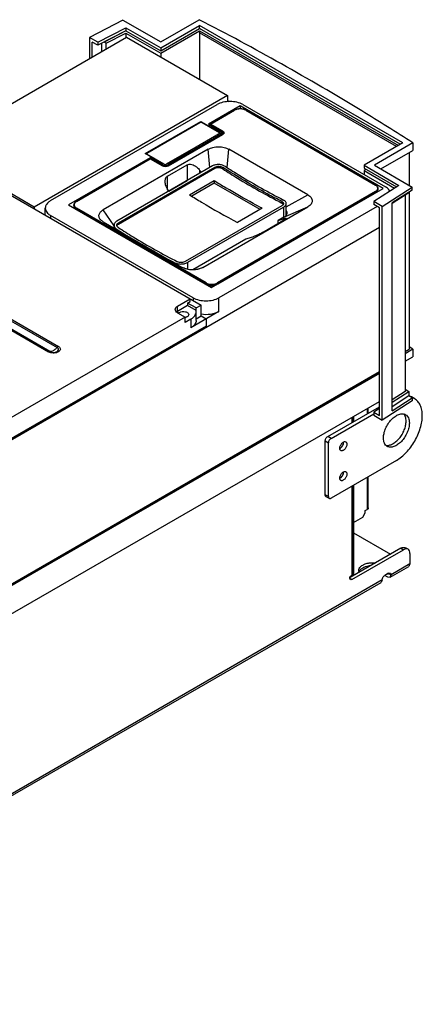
# Model space of a CAD drawing. Header units: millimetres. Extents: x 90 to 697, y 280 to 818.
# Tile 5 of 5: x 477 to 697, y 280 to 818. Entities that reach past the tile are written whole.
import ezdxf

# ---------------------------------------------------------------- set-up
doc = ezdxf.new("R2010")
doc.units = ezdxf.units.MM
doc.header["$LTSCALE"] = 71.432135
doc.layers.get('0').update_dxf_attribs({"linetype": 'CONTINUOUS'})

msp = doc.modelspace()

# ---------------------------------------------------------------- linework, layer by layer
at = {"color": 7, "linetype": 'Continuous'}
for p, q in [((533.48, 818.05), (515.25, 808.57)), ((533.48, 818.05), (554.14, 806.12)), ((554.14, 806.12), (575.21, 818.29)), ((519.85, 805.92), (535.11, 813.85)), ((535.11, 813.85), (535.11, 812.21)), ((535.11, 813.85), (554.14, 802.86)), ((554.14, 802.86), (575.35, 815.1)), ((554.14, 801.22), (575.35, 813.47)), ((576.92, 812.6), (575.33, 813.42)), ((576.89, 812.58), (575.33, 813.42)), ((575.35, 813.47), (575.35, 815.1)), ((686.37, 751.01), (575.35, 815.1)), ((684.96, 750.19), (575.35, 813.47)), ((429.84, 747.71), (535.4, 808.65)), ((515.25, 808.57), (515.25, 797.02)), ((519.85, 805.92), (515.25, 808.57)), ((535.11, 812.21), (519.85, 804.28)), ((535.13, 812.17), (523.25, 805.99)), ((524.32, 805.38), (535.11, 810.99)), ((535.11, 812.21), (554.14, 801.22)), ((535.11, 810.99), (535.11, 808.48)), ((535.11, 810.99), (554.14, 800)), ((535.4, 808.65), (590.56, 776.81)), ((554.14, 800), (575.35, 812.25)), ((575.35, 812.25), (575.35, 785.59)), ((575.35, 812.25), (683.9, 749.58)), ((682.84, 748.97), (575.35, 811.02)), ((516.75, 797.89), (516.75, 806.07)), ((519.85, 804.28), (516.75, 806.07)), ((519.85, 805.92), (519.85, 804.28)), ((521.91, 800.87), (521.91, 805.36)), ((523.25, 805.99), (523.25, 806.05)), ((524.32, 805.38), (523.25, 805.99)), ((524.32, 802.25), (524.32, 805.38)), ((554.14, 802.86), (554.14, 801.22)), ((554.14, 800), (554.14, 797.84)), ((590.56, 776.81), (484.99, 715.86)), ((590.56, 776.81), (590.56, 773.51)), ((494.04, 719.45), (584.9, 771.91)), ((597.49, 771.18), (580.17, 761.17)), ((590.56, 774.12), (591.51, 773.57)), ((597.49, 771.18), (597.61, 769.48)), ((675.55, 726.11), (597.49, 771.18)), ((599.04, 771.91), (676.82, 727.01)), ((581.07, 761.14), (594.3, 768.78)), ((581.37, 761.22), (594.45, 768.77)), ((594.3, 768.78), (594.45, 768.77)), ((600.67, 768.77), (600.82, 768.78)), ((600.67, 768.77), (671.38, 727.95)), ((600.82, 768.78), (671.53, 727.96)), ((545.69, 745.15), (576.1, 762.71)), ((546.61, 745.4), (575.53, 762.09)), ((575.95, 762.21), (576.1, 762.3)), ((576.1, 762.3), (576.1, 762.71)), ((576.1, 762.71), (586.99, 756.42)), ((576.1, 762.3), (576.24, 762.21)), ((576.66, 762.09), (586.07, 756.66)), ((580.17, 761.17), (586.99, 757.24)), ((581.07, 761.14), (580.94, 760.97)), ((580.94, 760.97), (587.8, 757.01)), ((580.98, 760.8), (581.05, 760.67)), ((581.37, 761.22), (581.07, 761.14)), ((588.01, 757.38), (581.37, 761.22)), ((586.99, 756.42), (556.58, 738.87)), ((586.07, 756.01), (557.15, 739.31)), ((586.99, 755.6), (558, 738.87)), ((558.16, 738.37), (587.86, 755.52)), ((558.31, 738.36), (588.01, 755.5)), ((586.07, 756.01), (586.07, 755.89)), ((586.28, 756.42), (586.63, 756.22)), ((586.3, 756.05), (586.3, 756.34)), ((586.99, 755.6), (586.99, 755.01)), ((587.57, 755.35), (587.57, 756.42)), ((587.8, 755.62), (587.57, 755.75)), ((587.8, 757.01), (587.8, 755.62)), ((587.86, 755.52), (588.01, 755.5)), ((686.37, 751.01), (665.16, 738.76)), ((691.88, 750.93), (670.81, 738.76)), ((691.88, 750.93), (691.88, 746.84)), ((484.99, 715.86), (429.84, 747.71)), ((436.48, 743.05), (576.2, 662.38)), ((548.35, 742.8), (503.86, 717.12)), ((580.06, 747.48), (522.75, 714.39)), ((556.58, 738.87), (545.69, 745.15)), ((546.05, 744.95), (546.39, 745.15)), ((546.38, 744.78), (546.38, 745.07)), ((546.61, 744.62), (546.61, 744.74)), ((556.02, 739.31), (546.61, 744.74)), ((548.35, 742.8), (548.39, 742.29)), ((555.17, 738.87), (548.35, 742.8)), ((581.05, 737.6), (580.06, 747.48)), ((590.37, 737.52), (591.37, 747.48)), ((634.5, 722.58), (591.37, 747.48)), ((674.35, 736.72), (691.88, 746.84)), ((689.81, 745.65), (689.81, 727.79)), ((508.03, 718.98), (548.41, 742.29)), ((508.18, 718.96), (548.41, 742.19)), ((582.36, 738.36), (530.11, 708.19)), ((531.03, 707.28), (583.78, 737.74)), ((548.41, 742.19), (548.41, 742.29)), ((548.41, 742.29), (555.21, 738.37)), ((548.41, 742.19), (555.06, 738.36)), ((555.21, 738.37), (555.06, 738.36)), ((555.17, 738.87), (555.17, 738.4)), ((556.02, 739.31), (556.02, 739.19)), ((557.15, 739.19), (557.15, 739.31)), ((557.89, 732.86), (568.5, 738.99)), ((558, 738.31), (558, 738.87)), ((558.31, 738.36), (558.16, 738.37)), ((568.5, 738.99), (568.5, 730.39)), ((583.78, 737.74), (583.78, 736.92)), ((588.02, 736.77), (588.02, 737.59)), ((665.16, 738.76), (665.16, 737.13)), ((665.16, 738.76), (684.19, 727.77)), ((665.16, 737.13), (682.85, 726.91)), ((670.81, 738.76), (691.48, 726.83)), ((583.78, 736.92), (531.03, 706.47)), ((557.89, 725.59), (557.89, 732.86)), ((575.57, 734.44), (575.57, 735.8)), ((575.57, 735.8), (576.23, 734.82)), ((666.22, 736.52), (665.16, 735.91)), ((665.16, 735.91), (665.16, 733.74)), ((665.16, 735.91), (681.85, 726.27)), ((558.53, 724.64), (568.5, 730.39)), ((569.95, 722.61), (583.39, 730.36)), ((583.39, 728.99), (571.11, 721.9)), ((583.39, 730.36), (583.39, 728.99)), ((583.4, 730.36), (583.39, 730.36)), ((583.4, 730.36), (583.39, 730.36)), ((608.36, 714.57), (583.39, 728.99)), ((684.19, 727.77), (670.46, 718.97)), ((671.53, 727.96), (671.38, 727.95)), ((675.06, 716.31), (691.48, 726.83)), ((691.48, 725.2), (691.48, 726.83)), ((558.55, 724.61), (557.89, 725.59)), ((581.92, 672.06), (675.55, 726.11)), ((671.38, 724.35), (585.11, 674.55)), ((585.28, 674.06), (671.55, 723.86)), ((622.72, 715.96), (634.5, 722.58)), ((671.55, 723.86), (671.39, 723.71)), ((671.55, 723.86), (672.2, 724.34)), ((671.75, 723.92), (672.2, 724.34)), ((691.48, 725.2), (680.5, 718.16)), ((689.71, 723.77), (680.5, 717.87)), ((687.64, 722.45), (687.64, 615.15)), ((689.71, 723.77), (689.71, 724.07)), ((689.81, 724.14), (689.81, 638.28)), ((484.99, 715.86), (484.99, 715.04)), ((503.86, 717.12), (581.92, 672.06)), ((508.18, 718.96), (508.03, 718.98)), ((620.33, 716.63), (567.58, 686.18)), ((569, 685.74), (621.25, 715.91)), ((577.19, 682.96), (634.5, 716.04)), ((672.33, 716.25), (585.96, 666.38)), ((620.33, 718.93), (620.33, 718.12)), ((621.25, 715.91), (621.25, 710.23)), ((621.42, 710.33), (634.5, 716.04)), ((622.72, 711.69), (622.72, 717.87)), ((670.46, 718.97), (670.46, 717.33)), ((675.06, 716.31), (670.46, 718.97)), ((673.56, 715.54), (670.46, 717.33)), ((673.56, 602.05), (673.56, 715.54)), ((675.06, 599.55), (675.06, 716.31)), ((680.5, 604.67), (680.5, 718.16)), ((491.11, 711.51), (491.11, 715.37)), ((494.04, 711.29), (494.04, 709.82)), ((571.82, 666.38), (494.04, 711.29)), ((507.36, 715.35), (508.01, 714.88)), ((508.08, 714.68), (507.36, 715.35)), ((520.92, 707.43), (508.01, 714.88)), ((508.41, 714.49), (508.01, 714.88)), ((521.09, 707.91), (508.18, 715.37)), ((528.64, 705.67), (522.75, 714.39)), ((609.55, 715.26), (596.12, 707.5)), ((621.42, 710.33), (618.35, 708.55)), ((673.56, 704.71), (290.04, 483.28)), ((564.85, 682.06), (521.73, 706.96)), ((521.95, 706.68), (521.73, 706.96)), ((565.05, 682.49), (521.93, 707.38)), ((522.75, 707.86), (565.88, 682.96)), ((528.64, 704.45), (528.64, 706.07)), ((531.03, 706.47), (531.03, 707.28)), ((621.18, 708.57), (610.57, 702.45)), ((618.35, 708.55), (621.18, 709.47)), ((618.35, 706.94), (618.35, 708.55)), ((621.18, 709.47), (621.18, 708.57)), ((390.76, 700.84), (497.53, 639.2)), ((391.47, 701.47), (498.24, 639.82)), ((530.11, 703.61), (530.11, 703.85)), ((386.17, 698.41), (492.95, 636.77)), ((493.65, 636.96), (386.88, 698.6)), ((600.67, 698.35), (571.72, 681.63)), ((603.5, 699.26), (600.67, 698.35)), ((561.93, 685.48), (561.93, 685.24)), ((569, 681.96), (569, 685.74)), ((564.71, 681.99), (564.85, 682.06)), ((578.72, 674.06), (565.81, 681.51)), ((578.89, 674.55), (565.98, 682)), ((573.98, 681.92), (577.19, 682.96)), ((577.19, 682.96), (575.38, 682.17)), ((578.72, 674.06), (579.12, 673.67)), ((585.13, 673.91), (585.28, 674.06)), ((563.33, 661.81), (570.26, 665.81)), ((568.78, 662.1), (563.33, 658.95)), ((563.33, 658.95), (563.33, 661.81)), ((568.78, 663.48), (570.26, 664.34)), ((568.78, 663.48), (568.78, 662.1)), ((573.45, 660.79), (568.78, 663.48)), ((573.45, 659.4), (568.78, 662.1)), ((570.26, 664.34), (570.26, 665.81)), ((571.82, 666.38), (571.82, 664.91)), ((573.45, 660.79), (576.2, 662.38)), ((576.2, 656.26), (576.2, 662.38)), ((585.96, 658.79), (585.96, 666.38)), ((563.33, 658.22), (567.58, 655.77)), ((585.96, 658.79), (570.55, 649.89)), ((573.41, 659.38), (573.45, 659.4)), ((573.48, 658.71), (573.41, 659.38)), ((573.45, 659.4), (573.45, 660.79)), ((573.48, 653.97), (573.48, 658.71)), ((567.58, 655.77), (310.12, 507.13)), ((567.58, 652.91), (567.58, 655.77)), ((570.55, 654.62), (567.58, 652.91)), ((570.55, 654.62), (570.55, 649.89)), ((576.2, 656.26), (573.48, 654.68)), ((578.89, 654.71), (576.2, 656.26)), ((578.89, 654.71), (578.89, 650.05)), ((296.76, 487.57), (578.54, 650.26)), ((578.89, 650.87), (297.11, 488.18)), ((578.54, 650.66), (578.54, 650.26)), ((578.89, 650.05), (578.54, 650.26)), ((687.64, 637.02), (689.81, 638.28)), ((691.88, 638.25), (687.64, 635.8)), ((691.88, 638.25), (689.81, 639.53)), ((691.88, 638.25), (689.85, 639.55)), ((691.88, 638.25), (691.88, 634.17)), ((687.64, 631.72), (691.88, 634.17)), ((673.56, 625.87), (290.04, 404.45)), ((296.76, 407.92), (673.56, 625.47)), ((673.56, 625.06), (297.11, 407.72)), ((680.5, 609.27), (689.71, 615.18)), ((687.64, 615.15), (680.5, 610.57)), ((687.64, 616.37), (689.71, 615.18)), ((689.71, 615.18), (689.71, 612.73)), ((297.11, 392.37), (673.56, 609.71)), ((691.48, 610.07), (675.06, 599.55)), ((689.71, 612.73), (680.5, 606.82)), ((680.5, 604.67), (691.48, 611.71)), ((691.48, 611.71), (689.71, 612.73)), ((692.84, 611.16), (691.07, 612.18)), ((691.48, 611.71), (691.48, 610.07)), ((645.36, 590.57), (673.56, 606.85)), ((647.13, 589.55), (670.46, 603.02)), ((666.93, 605.88), (666.93, 603.02)), ((667.51, 603.36), (667.51, 606.22)), ((673.56, 605.83), (670.46, 603.84)), ((670.46, 603.84), (673.56, 602.05)), ((670.46, 603.84), (670.46, 602.21)), ((658.44, 600.98), (658.44, 598.12)), ((659.32, 598.63), (659.32, 601.49)), ((659.5, 601.59), (659.5, 598.73)), ((670.46, 602.21), (675.06, 599.55)), ((643.94, 588.12), (645.71, 587.1)), ((643.94, 558.73), (643.94, 588.12)), ((647.13, 589.55), (645.36, 590.57)), ((645.71, 557.7), (645.71, 587.1)), ((682.84, 577.5), (647.13, 556.89)), ((666.93, 568.32), (666.93, 550.76)), ((667.51, 551.58), (667.51, 568.66)), ((658.44, 563.42), (658.44, 514.02)), ((659.32, 516.06), (659.32, 563.93)), ((659.5, 564.03), (659.5, 514.63)), ((645.71, 557.7), (643.94, 558.73)), ((644.36, 557.81), (646.13, 556.79)), ((664.45, 546.48), (665.86, 548.93)), ((665.86, 550.15), (666.93, 550.76)), ((665.86, 548.93), (665.86, 550.15)), ((659.5, 543.62), (664.45, 546.48)), ((659.5, 537.9), (679.65, 526.27)), ((685.31, 529.53), (657.53, 513.49)), ((658.44, 512.39), (686.72, 528.72)), ((685.31, 529.53), (686.72, 528.72)), ((689.22, 528.97), (687.81, 529.78)), ((690.26, 526.68), (690.26, 520.96)), ((679.39, 513.67), (689.64, 519.59)), ((690.26, 520.96), (680.01, 515.04)), ((690.26, 520.96), (689.64, 519.59)), ((675.06, 512.18), (275.9, 281.73)), ((658.44, 512.39), (657.38, 513)), ((657.69, 512.31), (657.38, 513)), ((658.44, 512.39), (657.69, 512.31)), ((659.32, 516.06), (658.44, 514.84)), ((675.06, 512.18), (674.44, 510.81)), ((678.59, 515.86), (676.47, 514.63)), ((676.92, 514.38), (676.92, 514.89)), ((676.92, 514.38), (677.89, 513.82)), ((677.89, 513.82), (679.39, 513.67)), ((678.59, 515.86), (679.59, 515.96)), ((678.59, 515.86), (680.01, 515.04)), ((679.39, 513.67), (680.01, 515.04)), ((679.59, 515.96), (680.01, 515.04)), ((275.28, 280.36), (674.44, 510.81))]:
    msp.add_line(p, q, dxfattribs=at)
for centre, radius, start, end in [((586.92, 754.11), 1.75, 55.5225, 60.0437), ((556.19, 740.32), 2.26, 240.0283, 243.1349), ((556.17, 740.61), 2.01, 240.0614, 244.6198), ((557.18, 740.32), 2.26, 296.8654, 299.9721), ((571, 726.04), 5.02, 115.7288, 119.9492), ((794.66, 1065.24), 395.95, 237.7538, 238.8415), ((669.37, 724.46), 4.02, 58.4874, 60.0055), ((510.19, 715.48), 4.02, 119.9949, 121.5131), ((747.77, 1042.64), 402.68, 237.2804, 238.2208), ((721.65, 997.25), 350.3, 241.8413, 242.8734), ((570.21, 691.01), 10.43, 239.0842, 243.5441), ((570.12, 691.28), 10.15, 240.0286, 244.418), ((556.05, 666.66), 17.76, 56.7018, 57.6561), ((564.86, 656.16), 3.17, 128.7085, 129.9441), ((687.7, 606.33), 6.75, 60.0355, 70.5058), ((651.6, 587.41), 2.42, 359.9561, 4.3992), ((651.6, 571.08), 2.42, 359.9561, 4.3992), ((664.96, 515.62), 2.71, 161.257, 165.6654), ((665.06, 515.58), 2.81, 158.7312, 161.2631), ((665.22, 515.52), 2.99, 152.9045, 158.6932)]:
    msp.add_arc(centre, radius, start, end, dxfattribs=at)
for points, knots in [([(691.88, 750.93), (682.64, 756.88), (644.57, 780.74), (605.34, 802.71), (575.21, 818.29)], [0, 0, 0, 0, 0.244859, 1, 1, 1, 1]), ([(599.04, 771.91), (598.04, 772.49), (595.7, 773.34), (591.97, 773.74), (588.24, 773.34), (585.9, 772.49), (584.9, 771.91)], [0, 0, 0, 0, 0.237229, 0.500001, 0.762772, 1, 1, 1, 1]), ([(600.82, 768.78), (600.35, 769.05), (599.28, 769.45), (597.56, 769.63), (595.84, 769.45), (594.76, 769.05), (594.3, 768.78)], [0, 0, 0, 0, 0.238472, 0.500002, 0.761532, 1, 1, 1, 1]), ([(600.67, 768.77), (600.23, 769.02), (599.2, 769.4), (597.56, 769.57), (595.92, 769.4), (594.89, 769.02), (594.45, 768.77)], [0, 0, 0, 0, 0.237241, 0.5, 0.76276, 1, 1, 1, 1]), ([(576.66, 762.09), (576.58, 762.14), (576.4, 762.21), (576.1, 762.24), (575.8, 762.21), (575.61, 762.14), (575.53, 762.09)], [0, 0, 0, 0, 0.237241, 0.5, 0.76276, 1, 1, 1, 1]), ([(580.94, 760.97), (580.94, 760.96), (580.95, 760.9), (580.96, 760.84), (580.98, 760.8)], [0, 0, 0, 0, 0.230708, 1, 1, 1, 1]), ([(586.3, 756.34), (586.3, 756.37), (586.29, 756.43), (586.22, 756.56), (586.13, 756.63), (586.07, 756.66)], [0, 0, 0, 0, 0.218444, 0.45228, 1, 1, 1, 1]), ([(586.07, 756.01), (586.08, 756.02), (586.14, 756.06), (586.2, 756.1), (586.23, 756.14)], [0, 0, 0, 0, 0.268612, 1, 1, 1, 1]), ([(586.23, 756.14), (586.25, 756.17), (586.29, 756.23), (586.3, 756.3), (586.3, 756.34)], [0, 0, 0, 0, 0.520439, 1, 1, 1, 1]), ([(587.3, 757.01), (587.27, 757.03), (587.18, 757.11), (587.07, 757.19), (586.99, 757.24)], [0, 0, 0, 0, 0.237608, 1, 1, 1, 1]), ([(586.99, 755.6), (587.15, 755.7), (587.44, 755.92), (587.57, 756.26), (587.57, 756.42)], [0, 0, 0, 0, 0.550836, 1, 1, 1, 1]), ([(587.57, 756.42), (587.57, 756.47), (587.55, 756.69), (587.42, 756.89), (587.3, 757.01)], [0, 0, 0, 0, 0.234147, 1, 1, 1, 1]), ([(588.01, 757.38), (587.95, 757.34), (587.85, 757.23), (587.8, 757.08), (587.8, 757.01)], [0, 0, 0, 0, 0.499998, 1, 1, 1, 1]), ([(587.8, 757.01), (587.97, 756.92), (588.25, 756.7), (588.39, 756.35), (588.39, 756.2)], [0, 0, 0, 0, 0.550827, 1, 1, 1, 1]), ([(588.39, 756.2), (588.39, 756.14), (588.33, 755.85), (588.07, 755.64), (587.86, 755.52)], [0, 0, 0, 0, 0.187031, 1, 1, 1, 1]), ([(588.01, 757.38), (588.15, 757.3), (588.39, 757.12), (588.64, 756.78), (588.72, 756.38), (588.63, 756.14), (588.57, 756.03)], [0, 0, 0, 0, 0.293508, 0.544639, 0.770009, 1, 1, 1, 1]), ([(588.57, 756.03), (588.54, 755.98), (588.4, 755.76), (588.19, 755.6), (588.01, 755.5)], [0, 0, 0, 0, 0.226521, 1, 1, 1, 1]), ([(580.06, 747.48), (580.86, 747.94), (582.73, 748.62), (585.71, 748.94), (588.7, 748.62), (590.57, 747.94), (591.37, 747.48)], [0, 0, 0, 0, 0.237228, 0.499999, 0.762771, 1, 1, 1, 1]), ([(546.61, 745.4), (546.54, 745.36), (546.46, 745.29), (546.39, 745.16), (546.38, 745.1), (546.38, 745.07)], [0, 0, 0, 0, 0.547719, 0.781555, 1, 1, 1, 1]), ([(546.38, 745.07), (546.38, 745.04), (546.39, 744.97), (546.43, 744.9), (546.45, 744.88)], [0, 0, 0, 0, 0.479562, 1, 1, 1, 1]), ([(546.45, 744.88), (546.46, 744.86), (546.51, 744.81), (546.57, 744.77), (546.61, 744.74)], [0, 0, 0, 0, 0.232261, 1, 1, 1, 1]), ([(558.21, 738.3), (557.74, 738.06), (556.69, 737.87), (555.63, 738.06), (555.17, 738.3)], [0, 0, 0, 0, 0.5, 1, 1, 1, 1]), ([(558.16, 738.37), (557.96, 738.25), (557.47, 738.08), (556.69, 737.99), (555.91, 738.08), (555.42, 738.25), (555.21, 738.37)], [0, 0, 0, 0, 0.234289, 0.499995, 0.765705, 1, 1, 1, 1]), ([(555.31, 738.79), (555.73, 738.59), (556.67, 738.44), (557.6, 738.64), (558, 738.87)], [0, 0, 0, 0, 0.505943, 1, 1, 1, 1]), ([(556.02, 739.31), (556.1, 739.27), (556.28, 739.2), (556.58, 739.17), (556.88, 739.2), (557.07, 739.27), (557.15, 739.31)], [0, 0, 0, 0, 0.237241, 0.5, 0.76276, 1, 1, 1, 1]), ([(568.5, 738.99), (568.86, 739.2), (569.75, 739.45), (571.13, 739.29), (572.48, 738.74), (573.3, 738.18), (573.69, 737.86)], [0, 0, 0, 0, 0.227444, 0.471847, 0.731331, 1, 1, 1, 1]), ([(589.43, 738.1), (588.94, 738.42), (587.78, 738.91), (585.91, 739.2), (584.03, 739.06), (582.86, 738.65), (582.36, 738.36)], [0, 0, 0, 0, 0.240783, 0.503773, 0.764626, 1, 1, 1, 1]), ([(583.78, 737.74), (584.08, 737.91), (584.78, 738.16), (585.9, 738.24), (587.03, 738.07), (587.72, 737.78), (588.02, 737.59)], [0, 0, 0, 0, 0.235394, 0.496303, 0.75926, 1, 1, 1, 1]), ([(588.02, 736.77), (587.72, 736.96), (587.03, 737.26), (585.9, 737.43), (584.78, 737.34), (584.08, 737.1), (583.78, 736.92)], [0, 0, 0, 0, 0.240738, 0.503701, 0.764606, 1, 1, 1, 1]), ([(620.33, 718.93), (617.62, 720.32), (606.62, 726.13), (595.92, 732.5), (588.02, 737.59)], [0, 0, 0, 0, 0.244656, 1, 1, 1, 1]), ([(589.43, 738.1), (592.06, 736.41), (602.45, 729.91), (613.13, 723.89), (621.25, 719.73)], [0, 0, 0, 0, 0.255284, 1, 1, 1, 1]), ([(557.89, 732.86), (557.65, 732.72), (557.21, 732.36), (556.74, 731.64), (556.48, 730.79), (556.43, 730.19), (556.43, 729.89)], [0, 0, 0, 0, 0.24109, 0.484885, 0.737197, 1, 1, 1, 1]), ([(588.02, 736.77), (590.69, 735.05), (601.23, 728.44), (612.09, 722.33), (620.33, 718.12)], [0, 0, 0, 0, 0.255367, 1, 1, 1, 1]), ([(556.43, 729.89), (556.43, 729.14), (556.74, 727.62), (557.45, 726.24), (557.89, 725.59)], [0, 0, 0, 0, 0.487158, 1, 1, 1, 1]), ([(609.55, 715.26), (607.9, 716.12), (601.23, 719.69), (594.67, 723.46), (589.79, 726.41)], [0, 0, 0, 0, 0.246692, 1, 1, 1, 1]), ([(671.38, 724.35), (671.57, 724.46), (671.91, 724.7), (672.33, 725.13), (672.6, 725.6), (672.7, 726.11), (672.62, 726.62), (672.38, 727.1), (671.99, 727.54), (671.66, 727.78), (671.47, 727.89)], [0, 0, 0, 0, 0.145579, 0.276221, 0.39378, 0.5034, 0.612406, 0.728324, 0.85671, 1, 1, 1, 1]), ([(672.97, 725.9), (672.97, 726.1), (672.9, 726.51), (672.6, 727.07), (672.13, 727.57), (671.74, 727.84), (671.53, 727.96)], [0, 0, 0, 0, 0.227488, 0.464888, 0.720679, 1, 1, 1, 1]), ([(679.35, 724.56), (679.22, 724.79), (678.58, 725.79), (677.62, 726.55), (676.82, 727.01)], [0, 0, 0, 0, 0.22544, 1, 1, 1, 1]), ([(569.95, 722.61), (572.12, 721.24), (580.69, 715.95), (589.46, 710.99), (596.12, 707.5)], [0, 0, 0, 0, 0.254343, 1, 1, 1, 1]), ([(634.5, 722.58), (634.86, 722.37), (635.49, 721.94), (636.25, 721.14), (636.74, 720.25), (636.9, 719.31), (636.74, 718.37), (636.25, 717.49), (635.49, 716.69), (634.86, 716.25), (634.5, 716.04)], [0, 0, 0, 0, 0.144889, 0.274537, 0.391115, 0.500001, 0.608887, 0.725464, 0.855111, 1, 1, 1, 1]), ([(671.38, 724.35), (671.44, 724.32), (671.54, 724.2), (671.59, 724.06), (671.59, 723.99)], [0, 0, 0, 0, 0.499999, 1, 1, 1, 1]), ([(671.59, 723.99), (671.59, 723.97), (671.59, 723.93), (671.57, 723.88), (671.55, 723.86)], [0, 0, 0, 0, 0.287264, 1, 1, 1, 1]), ([(672.2, 724.34), (672.43, 724.55), (672.82, 725.02), (672.97, 725.62), (672.97, 725.9)], [0, 0, 0, 0, 0.520878, 1, 1, 1, 1]), ([(494.04, 719.45), (493.6, 719.2), (492.8, 718.65), (491.85, 717.65), (491.25, 716.55), (491.11, 715.75), (491.11, 715.37)], [0, 0, 0, 0, 0.289778, 0.549072, 0.782227, 1, 1, 1, 1]), ([(508.03, 718.98), (507.82, 718.86), (507.43, 718.59), (506.96, 718.09), (506.66, 717.53), (506.59, 717.12), (506.59, 716.92)], [0, 0, 0, 0, 0.279321, 0.535111, 0.772511, 1, 1, 1, 1]), ([(506.59, 716.92), (506.59, 716.64), (506.74, 716.04), (507.13, 715.56), (507.36, 715.35)], [0, 0, 0, 0, 0.479121, 1, 1, 1, 1]), ([(508.09, 718.91), (507.9, 718.8), (507.57, 718.55), (507.18, 718.12), (506.94, 717.63), (506.86, 717.13), (506.96, 716.62), (507.23, 716.15), (507.65, 715.72), (507.99, 715.48), (508.18, 715.37)], [0, 0, 0, 0, 0.143289, 0.271675, 0.387592, 0.496598, 0.606218, 0.723778, 0.854421, 1, 1, 1, 1]), ([(620.33, 718.93), (620.46, 718.87), (620.7, 718.72), (620.99, 718.45), (621.17, 718.14), (621.21, 717.92), (621.21, 717.81)], [0, 0, 0, 0, 0.295026, 0.555063, 0.785635, 1, 1, 1, 1]), ([(621.11, 717.41), (621.08, 717.48), (620.88, 717.78), (620.58, 717.99), (620.33, 718.12)], [0, 0, 0, 0, 0.221001, 1, 1, 1, 1]), ([(621.21, 717.81), (621.21, 717.7), (621.17, 717.48), (620.99, 717.16), (620.7, 716.87), (620.47, 716.71), (620.33, 716.63)], [0, 0, 0, 0, 0.211019, 0.441934, 0.703729, 1, 1, 1, 1]), ([(622.72, 717.87), (622.72, 718.04), (622.65, 718.42), (622.34, 718.92), (621.87, 719.38), (621.47, 719.62), (621.25, 719.73)], [0, 0, 0, 0, 0.213959, 0.444573, 0.704623, 1, 1, 1, 1]), ([(621.25, 715.91), (621.47, 716.03), (621.87, 716.3), (622.34, 716.78), (622.65, 717.31), (622.72, 717.69), (622.72, 717.87)], [0, 0, 0, 0, 0.296624, 0.558395, 0.789365, 1, 1, 1, 1]), ([(491.11, 715.37), (491.11, 714.99), (491.25, 714.2), (491.85, 713.09), (492.8, 712.09), (493.6, 711.54), (494.04, 711.29)], [0, 0, 0, 0, 0.217772, 0.450927, 0.710222, 1, 1, 1, 1]), ([(507.97, 715), (507.97, 715.08), (508.02, 715.22), (508.12, 715.33), (508.18, 715.37)], [0, 0, 0, 0, 0.500002, 1, 1, 1, 1]), ([(508.01, 714.88), (508, 714.89), (507.98, 714.92), (507.97, 714.97), (507.97, 715)], [0, 0, 0, 0, 0.221261, 1, 1, 1, 1]), ([(521.16, 709.16), (520.84, 709.56), (520.47, 710.24), (520.37, 711.22), (520.54, 712.21), (521.3, 713.4), (522.22, 714.09), (522.75, 714.39)], [0, 0, 0, 0, 0.239891, 0.352002, 0.464805, 0.709494, 1, 1, 1, 1]), ([(621.42, 710.33), (621.69, 710.48), (622.16, 710.81), (622.73, 711.41), (623.1, 712.07), (623.18, 712.55), (623.18, 712.78)], [0, 0, 0, 0, 0.289772, 0.549059, 0.78222, 1, 1, 1, 1]), ([(623.18, 712.78), (623.18, 712.87), (623.15, 713.26), (623.01, 713.64), (622.86, 713.89)], [0, 0, 0, 0, 0.243349, 1, 1, 1, 1]), ([(520.92, 707.43), (520.88, 707.45), (520.81, 707.47), (520.73, 707.5), (520.68, 707.51), (520.62, 707.49), (520.64, 707.45), (520.65, 707.43)], [0, 0, 0, 0, 0.434128, 0.593801, 0.712693, 0.844249, 1, 1, 1, 1]), ([(521.09, 707.91), (521.05, 707.89), (520.97, 707.81), (520.88, 707.66), (520.87, 707.48), (520.92, 707.43)], [0, 0, 0, 0, 0.268686, 0.561159, 1, 1, 1, 1]), ([(521.09, 707.35), (521.07, 707.36), (521.02, 707.38), (520.96, 707.41), (520.92, 707.43)], [0, 0, 0, 0, 0.27241, 1, 1, 1, 1]), ([(521.09, 707.35), (521.07, 707.39), (521.07, 707.56), (521.19, 707.72), (521.3, 707.78)], [0, 0, 0, 0, 0.236191, 1, 1, 1, 1]), ([(521.73, 706.96), (521.67, 706.99), (521.45, 707.11), (521.24, 707.24), (521.09, 707.35)], [0, 0, 0, 0, 0.254735, 1, 1, 1, 1]), ([(522.75, 707.86), (522.59, 707.95), (522.01, 708.32), (521.48, 708.77), (521.16, 709.16)], [0, 0, 0, 0, 0.268598, 1, 1, 1, 1]), ([(521.3, 707.78), (521.35, 707.74), (521.56, 707.6), (521.77, 707.47), (521.93, 707.38)], [0, 0, 0, 0, 0.245542, 1, 1, 1, 1]), ([(521.73, 706.96), (521.71, 707.03), (521.75, 707.21), (521.86, 707.34), (521.93, 707.38)], [0, 0, 0, 0, 0.481783, 1, 1, 1, 1]), ([(530.11, 708.19), (529.89, 708.06), (529.49, 707.78), (529.01, 707.26), (528.71, 706.69), (528.64, 706.27), (528.64, 706.07)], [0, 0, 0, 0, 0.283456, 0.540241, 0.775798, 1, 1, 1, 1]), ([(528.64, 706.07), (528.64, 705.86), (528.71, 705.44), (529.01, 704.85), (529.49, 704.3), (529.89, 703.99), (530.11, 703.85)], [0, 0, 0, 0, 0.220938, 0.456626, 0.715066, 1, 1, 1, 1]), ([(530.15, 706.01), (530.15, 706.13), (530.19, 706.38), (530.37, 706.73), (530.65, 707.04), (530.89, 707.21), (531.03, 707.28)], [0, 0, 0, 0, 0.223981, 0.459283, 0.716258, 1, 1, 1, 1]), ([(531.03, 704.68), (530.89, 704.77), (530.65, 704.95), (530.37, 705.28), (530.19, 705.64), (530.15, 705.89), (530.15, 706.01)], [0, 0, 0, 0, 0.285253, 0.5439, 0.779305, 1, 1, 1, 1]), ([(530.36, 705.87), (530.35, 705.85), (530.3, 705.77), (530.25, 705.68), (530.23, 705.61)], [0, 0, 0, 0, 0.255722, 1, 1, 1, 1]), ([(531.03, 706.47), (530.96, 706.43), (530.7, 706.27), (530.48, 706.05), (530.36, 705.87)], [0, 0, 0, 0, 0.270141, 1, 1, 1, 1]), ([(622.64, 709.68), (622.64, 709.7), (622.61, 709.75), (622.52, 709.77), (622.39, 709.77), (622.22, 709.75), (622.01, 709.71), (621.66, 709.62), (621.38, 709.53), (621.18, 709.47)], [0, 0, 0, 0, 0.038936, 0.092929, 0.174668, 0.285873, 0.425563, 0.591933, 1, 1, 1, 1]), ([(621.18, 708.57), (621.39, 708.7), (621.77, 708.93), (622.24, 709.24), (622.5, 709.46), (622.62, 709.6), (622.64, 709.66), (622.64, 709.68)], [0, 0, 0, 0, 0.407434, 0.710489, 0.903482, 0.962079, 1, 1, 1, 1]), ([(531.03, 704.68), (533.7, 702.97), (544.24, 696.36), (555.09, 690.25), (563.34, 686.03)], [0, 0, 0, 0, 0.255367, 1, 1, 1, 1]), ([(610.57, 702.45), (609.97, 702.1), (608.7, 701.44), (606.82, 700.56), (605.08, 699.83), (603.99, 699.42), (603.5, 699.26)], [0, 0, 0, 0, 0.267928, 0.550877, 0.801401, 1, 1, 1, 1]), ([(561.93, 685.48), (562.43, 685.22), (563.61, 684.87), (565.47, 684.75), (567.33, 685.01), (568.49, 685.45), (569, 685.74)], [0, 0, 0, 0, 0.233616, 0.496014, 0.760714, 1, 1, 1, 1]), ([(567.58, 686.18), (567.28, 686), (566.58, 685.74), (565.47, 685.59), (564.35, 685.66), (563.65, 685.87), (563.34, 686.03)], [0, 0, 0, 0, 0.239214, 0.503914, 0.76639, 1, 1, 1, 1]), ([(564.85, 682.06), (564.83, 682.14), (564.87, 682.31), (564.98, 682.44), (565.05, 682.49)], [0, 0, 0, 0, 0.481794, 1, 1, 1, 1]), ([(565.56, 681.67), (565.53, 681.75), (565.57, 681.93), (565.67, 682.08), (565.74, 682.12)], [0, 0, 0, 0, 0.493967, 1, 1, 1, 1]), ([(565.81, 681.51), (565.75, 681.57), (565.77, 681.74), (565.86, 681.9), (565.93, 681.98), (565.98, 682)], [0, 0, 0, 0, 0.438837, 0.731311, 1, 1, 1, 1]), ([(566.88, 680.74), (566.8, 680.8), (566.45, 681.08), (566.09, 681.33), (565.81, 681.51)], [0, 0, 0, 0, 0.234155, 1, 1, 1, 1]), ([(575.38, 682.17), (574.6, 681.92), (572.94, 681.6), (570.43, 681.57), (568.01, 681.99), (566.53, 682.58), (565.88, 682.96)], [0, 0, 0, 0, 0.252459, 0.51486, 0.769384, 1, 1, 1, 1]), ([(578.89, 674.55), (578.83, 674.51), (578.73, 674.4), (578.68, 674.25), (578.68, 674.18)], [0, 0, 0, 0, 0.499998, 1, 1, 1, 1]), ([(578.68, 674.18), (578.68, 674.17), (578.68, 674.12), (578.7, 674.08), (578.72, 674.06)], [0, 0, 0, 0, 0.287265, 1, 1, 1, 1]), ([(578.72, 674.06), (579.19, 673.79), (580.27, 673.4), (582, 673.21), (583.73, 673.4), (584.82, 673.79), (585.28, 674.06)], [0, 0, 0, 0, 0.237238, 0.500001, 0.762763, 1, 1, 1, 1]), ([(578.89, 674.55), (579.33, 674.29), (580.36, 673.92), (582, 673.74), (583.64, 673.92), (584.67, 674.29), (585.11, 674.55)], [0, 0, 0, 0, 0.237241, 0.5, 0.76276, 1, 1, 1, 1]), ([(583.5, 672.88), (582.94, 672.73), (581.78, 672.61), (580.63, 672.81), (580.1, 673.01)], [0, 0, 0, 0, 0.505552, 1, 1, 1, 1]), ([(585.33, 674.18), (585.33, 674.25), (585.28, 674.4), (585.18, 674.51), (585.11, 674.55)], [0, 0, 0, 0, 0.500001, 1, 1, 1, 1]), ([(585.28, 674.06), (585.29, 674.06), (585.32, 674.1), (585.33, 674.15), (585.33, 674.18)], [0, 0, 0, 0, 0.221262, 1, 1, 1, 1]), ([(562.05, 660.01), (562.05, 660.36), (562.35, 661.12), (562.97, 661.6), (563.33, 661.81)], [0, 0, 0, 0, 0.449164, 1, 1, 1, 1]), ([(571.82, 666.38), (572.82, 665.8), (575.16, 664.96), (578.89, 664.55), (582.62, 664.96), (584.96, 665.8), (585.96, 666.38)], [0, 0, 0, 0, 0.237229, 0.500001, 0.762772, 1, 1, 1, 1]), ([(563.33, 658.22), (562.97, 658.43), (562.35, 658.91), (562.05, 659.67), (562.05, 660.01)], [0, 0, 0, 0, 0.550837, 1, 1, 1, 1]), ([(563.76, 657.92), (563.8, 657.97), (563.96, 658.14), (564.16, 658.29), (564.32, 658.38)], [0, 0, 0, 0, 0.233979, 1, 1, 1, 1]), ([(564.32, 658.38), (564.79, 658.65), (565.9, 658.95), (567.3, 658.88), (568.33, 658.53), (568.93, 658.17), (569.34, 657.7), (569.45, 657.33), (569.45, 657.16)], [0, 0, 0, 0, 0.269904, 0.561309, 0.695452, 0.813138, 0.912855, 1, 1, 1, 1]), ([(569.45, 657.16), (569.45, 656.92), (569.24, 656.4), (568.82, 656.07), (568.57, 655.93)], [0, 0, 0, 0, 0.449168, 1, 1, 1, 1]), ([(570.55, 654.62), (570.99, 654.88), (571.78, 655.43), (572.73, 656.43), (573.34, 657.53), (573.48, 658.33), (573.48, 658.71)], [0, 0, 0, 0, 0.289745, 0.549023, 0.782141, 1, 1, 1, 1]), ([(585.96, 658.79), (585.3, 658.4), (583.8, 657.77), (580.52, 657.02), (577.87, 657.03), (576.14, 657.32)], [0, 0, 0, 0, 0.228438, 0.478668, 1, 1, 1, 1]), ([(568.57, 655.93), (568.5, 655.89), (568.22, 655.74), (567.91, 655.64), (567.68, 655.58)], [0, 0, 0, 0, 0.235682, 1, 1, 1, 1]), ([(573.48, 653.97), (573.48, 653.59), (573.34, 652.8), (572.73, 651.69), (571.78, 650.69), (570.99, 650.14), (570.55, 649.89)], [0, 0, 0, 0, 0.217859, 0.450977, 0.710255, 1, 1, 1, 1]), ([(498.84, 639.37), (499.04, 639.17), (499.37, 638.69), (499.33, 637.8), (498.76, 637.06), (497.83, 636.51), (496.65, 636.18), (494.97, 636.07), (493.66, 636.35), (492.95, 636.77)], [0, 0, 0, 0, 0.099138, 0.188797, 0.289947, 0.41369, 0.557797, 0.71239, 1, 1, 1, 1]), ([(493.65, 636.96), (493.6, 636.96), (493.35, 636.96), (493.11, 636.86), (492.95, 636.77)], [0, 0, 0, 0, 0.22457, 1, 1, 1, 1]), ([(495.59, 637.48), (495.43, 637.38), (494.83, 637.08), (494.14, 636.91), (493.65, 636.96)], [0, 0, 0, 0, 0.279722, 1, 1, 1, 1]), ([(493.65, 636.96), (494.23, 636.62), (495.59, 636.36), (496.96, 636.62), (497.53, 636.96)], [0, 0, 0, 0, 0.500017, 1, 1, 1, 1]), ([(497.53, 639.2), (497.39, 639.02), (496.82, 638.36), (496.14, 637.8), (495.59, 637.48)], [0, 0, 0, 0, 0.266266, 1, 1, 1, 1]), ([(498.24, 639.82), (498.18, 639.79), (497.91, 639.61), (497.69, 639.39), (497.53, 639.2)], [0, 0, 0, 0, 0.232517, 1, 1, 1, 1]), ([(497.98, 638.86), (497.94, 638.9), (497.81, 639.02), (497.66, 639.13), (497.53, 639.2)], [0, 0, 0, 0, 0.236517, 1, 1, 1, 1]), ([(497.53, 636.96), (497.88, 637.16), (498.38, 637.61), (498.33, 638.42), (498.11, 638.73), (497.98, 638.86)], [0, 0, 0, 0, 0.52381, 0.748987, 1, 1, 1, 1]), ([(498.24, 639.82), (498.3, 639.79), (498.51, 639.66), (498.71, 639.5), (498.84, 639.37)], [0, 0, 0, 0, 0.264013, 1, 1, 1, 1]), ([(692.84, 611.16), (692.73, 611.21), (692.31, 611.44), (691.87, 611.62), (691.53, 611.73)], [0, 0, 0, 0, 0.249001, 1, 1, 1, 1]), ([(696.98, 602), (696.98, 603.01), (696.82, 604.94), (696.04, 607.59), (694.92, 609.41), (693.79, 610.53), (693.16, 610.97), (692.84, 611.16)], [0, 0, 0, 0, 0.289589, 0.548633, 0.781636, 0.891838, 1, 1, 1, 1]), ([(675.76, 589.75), (675.76, 590.61), (676, 592.4), (676.9, 595.04), (678.27, 597.59), (680.02, 599.82), (682, 601.57), (683.79, 602.55), (685.18, 602.92), (686.15, 602.99), (687.05, 602.86), (687.59, 602.64), (687.84, 602.49)], [0, 0, 0, 0, 0.128683, 0.270274, 0.41743, 0.561778, 0.695449, 0.812713, 0.864677, 0.912511, 0.95714, 1, 1, 1, 1]), ([(688.14, 598.94), (688.14, 599.34), (688.09, 600.11), (687.85, 601.2), (687.44, 602.15), (687.05, 602.68), (686.83, 602.91)], [0, 0, 0, 0, 0.282827, 0.5423, 0.779891, 1, 1, 1, 1]), ([(687.84, 602.49), (688.17, 602.3), (688.78, 601.79), (689.44, 600.71), (689.83, 599.39), (689.91, 598.42), (689.91, 597.92)], [0, 0, 0, 0, 0.217768, 0.450949, 0.710188, 1, 1, 1, 1]), ([(677.1, 585.81), (677.66, 585.69), (678.58, 585.72), (679.77, 586.06), (681.08, 586.64), (682.7, 587.76), (684.47, 589.55), (685.99, 591.71), (687.18, 594.08), (687.94, 596.51), (688.14, 598.16), (688.14, 598.94)], [0, 0, 0, 0, 0.090904, 0.141888, 0.196947, 0.318741, 0.453505, 0.595693, 0.738568, 0.875291, 1, 1, 1, 1]), ([(689.91, 597.92), (689.91, 597.06), (689.67, 595.27), (688.77, 592.63), (687.4, 590.08), (685.65, 587.85), (683.67, 586.1), (681.89, 585.12), (680.49, 584.75), (679.52, 584.67), (678.63, 584.81), (678.08, 585.03), (677.84, 585.17)], [0, 0, 0, 0, 0.128683, 0.270274, 0.41743, 0.561778, 0.695449, 0.812713, 0.864677, 0.912511, 0.95714, 1, 1, 1, 1]), ([(682.84, 577.5), (683.8, 578.06), (685.72, 579.4), (688.35, 581.87), (690.77, 584.78), (692.9, 588.02), (694.65, 591.49), (695.96, 595.05), (696.77, 598.56), (696.98, 600.88), (696.98, 602)], [0, 0, 0, 0, 0.114157, 0.237325, 0.366974, 0.499998, 0.633023, 0.762673, 0.885842, 1, 1, 1, 1]), ([(643.94, 588.12), (643.94, 588.35), (644.03, 588.84), (644.33, 589.53), (644.78, 590.13), (645.16, 590.45), (645.36, 590.57)], [0, 0, 0, 0, 0.237242, 0.500002, 0.762761, 1, 1, 1, 1]), ([(647.13, 589.55), (646.93, 589.43), (646.55, 589.11), (646.1, 588.51), (645.8, 587.82), (645.71, 587.33), (645.71, 587.1)], [0, 0, 0, 0, 0.237239, 0.499998, 0.762758, 1, 1, 1, 1]), ([(651.9, 584.14), (651.9, 584.37), (651.97, 584.87), (652.21, 585.59), (652.59, 586.29), (653.07, 586.91), (653.61, 587.39), (654.18, 587.7), (654.74, 587.81), (655.08, 587.72), (655.22, 587.64)], [0, 0, 0, 0, 0.128833, 0.270571, 0.417887, 0.562389, 0.696205, 0.813594, 0.913065, 1, 1, 1, 1]), ([(651.98, 583.98), (652.27, 584.13), (652.81, 584.57), (653.45, 585.41), (653.89, 586.38), (654.02, 587.08), (654.02, 587.4)], [0, 0, 0, 0, 0.234062, 0.496756, 0.761222, 1, 1, 1, 1]), ([(655.79, 586.38), (655.79, 586.15), (655.72, 585.66), (655.48, 584.93), (655.1, 584.23), (654.62, 583.62), (654.07, 583.13), (653.51, 582.82), (652.95, 582.71), (652.61, 582.8), (652.47, 582.88)], [0, 0, 0, 0, 0.128833, 0.270571, 0.417887, 0.562389, 0.696205, 0.813594, 0.913065, 1, 1, 1, 1]), ([(655.22, 587.64), (655.31, 587.59), (655.48, 587.45), (655.66, 587.15), (655.77, 586.79), (655.79, 586.52), (655.79, 586.38)], [0, 0, 0, 0, 0.21778, 0.450925, 0.71026, 1, 1, 1, 1]), ([(677.84, 585.17), (677.51, 585.36), (676.89, 585.88), (676.23, 586.96), (675.84, 588.28), (675.76, 589.25), (675.76, 589.75)], [0, 0, 0, 0, 0.217768, 0.450949, 0.710188, 1, 1, 1, 1]), ([(652.47, 582.88), (652.38, 582.93), (652.21, 583.08), (652.03, 583.37), (651.92, 583.73), (651.9, 584), (651.9, 584.14)], [0, 0, 0, 0, 0.21778, 0.450925, 0.71026, 1, 1, 1, 1]), ([(651.9, 567.81), (651.9, 568.04), (651.97, 568.54), (652.21, 569.26), (652.59, 569.96), (653.07, 570.58), (653.61, 571.06), (654.18, 571.37), (654.74, 571.48), (655.08, 571.39), (655.22, 571.31)], [0, 0, 0, 0, 0.128833, 0.270571, 0.417887, 0.562389, 0.696205, 0.813594, 0.913065, 1, 1, 1, 1]), ([(651.98, 567.65), (652.27, 567.8), (652.81, 568.24), (653.45, 569.08), (653.89, 570.05), (654.02, 570.75), (654.02, 571.07)], [0, 0, 0, 0, 0.234062, 0.496756, 0.761222, 1, 1, 1, 1]), ([(655.22, 571.31), (655.31, 571.26), (655.48, 571.12), (655.66, 570.82), (655.77, 570.46), (655.79, 570.19), (655.79, 570.05)], [0, 0, 0, 0, 0.21778, 0.450925, 0.71026, 1, 1, 1, 1]), ([(652.47, 566.55), (652.38, 566.6), (652.21, 566.75), (652.03, 567.04), (651.92, 567.4), (651.9, 567.67), (651.9, 567.81)], [0, 0, 0, 0, 0.21778, 0.450925, 0.71026, 1, 1, 1, 1]), ([(655.79, 570.05), (655.79, 569.82), (655.72, 569.32), (655.48, 568.6), (655.1, 567.9), (654.62, 567.29), (654.07, 566.8), (653.51, 566.49), (652.95, 566.38), (652.61, 566.47), (652.47, 566.55)], [0, 0, 0, 0, 0.128833, 0.270571, 0.417887, 0.562389, 0.696205, 0.813594, 0.913065, 1, 1, 1, 1]), ([(644.36, 557.81), (644.29, 557.85), (644.17, 557.95), (644.04, 558.17), (643.96, 558.43), (643.94, 558.62), (643.94, 558.73)], [0, 0, 0, 0, 0.217783, 0.450909, 0.710296, 1, 1, 1, 1]), ([(645.71, 557.7), (645.71, 557.6), (645.73, 557.41), (645.81, 557.15), (645.94, 556.93), (646.06, 556.83), (646.13, 556.79)], [0, 0, 0, 0, 0.289704, 0.549091, 0.782217, 1, 1, 1, 1]), ([(646.13, 556.79), (646.19, 556.75), (646.34, 556.7), (646.6, 556.69), (646.86, 556.75), (647.04, 556.84), (647.13, 556.89)], [0, 0, 0, 0, 0.217784, 0.450911, 0.710297, 1, 1, 1, 1]), ([(667.51, 551.58), (667.51, 551.42), (667.37, 551.08), (667.09, 550.86), (666.93, 550.76)], [0, 0, 0, 0, 0.449164, 1, 1, 1, 1]), ([(685.31, 529.53), (685.72, 529.77), (686.55, 530.12), (687.47, 529.98), (687.81, 529.78)], [0, 0, 0, 0, 0.550833, 1, 1, 1, 1]), ([(689.22, 528.97), (688.89, 529.16), (687.96, 529.3), (687.14, 528.96), (686.72, 528.72)], [0, 0, 0, 0, 0.449167, 1, 1, 1, 1]), ([(690.26, 526.68), (690.26, 527.15), (690.14, 528.04), (689.56, 528.77), (689.22, 528.97)], [0, 0, 0, 0, 0.550835, 1, 1, 1, 1]), ([(662.25, 517.29), (662.25, 517.69), (662.48, 518.56), (663.04, 519.25), (663.37, 519.56)], [0, 0, 0, 0, 0.46941, 1, 1, 1, 1]), ([(664.45, 518.72), (664.24, 518.59), (663.5, 518.11), (662.85, 517.45), (662.56, 516.88)], [0, 0, 0, 0, 0.277847, 1, 1, 1, 1]), ([(663.37, 519.56), (663.45, 519.63), (663.79, 519.93), (664.16, 520.18), (664.45, 520.35)], [0, 0, 0, 0, 0.238669, 1, 1, 1, 1]), ([(664.45, 520.35), (664.67, 520.48), (665.65, 520.97), (666.71, 521.28), (667.54, 521.42)], [0, 0, 0, 0, 0.233281, 1, 1, 1, 1]), ([(668.51, 519.92), (668.13, 519.89), (666.73, 519.69), (665.35, 519.24), (664.45, 518.72)], [0, 0, 0, 0, 0.267139, 1, 1, 1, 1]), ([(667.54, 521.42), (667.85, 521.48), (669.13, 521.66), (670.43, 521.64), (671.39, 521.51)], [0, 0, 0, 0, 0.247561, 1, 1, 1, 1]), ([(657.38, 513), (657.38, 513.36), (657.63, 514.08), (658.13, 514.66), (658.44, 514.84)], [0, 0, 0, 0, 0.500002, 1, 1, 1, 1]), ([(675.06, 512.18), (675.06, 512.67), (675.39, 513.63), (676.05, 514.39), (676.47, 514.63)], [0, 0, 0, 0, 0.500002, 1, 1, 1, 1]), ([(678.24, 515.36), (678.21, 515.35), (678.09, 515.36), (677.97, 515.4), (677.89, 515.45)], [0, 0, 0, 0, 0.225493, 1, 1, 1, 1]), ([(678.59, 515.86), (678.59, 515.81), (678.58, 515.64), (678.49, 515.46), (678.39, 515.4)], [0, 0, 0, 0, 0.293911, 1, 1, 1, 1])]:
    msp.add_open_spline(points, degree=3, knots=knots, dxfattribs=at)
for points in [[(573.69, 737.86), (574.41, 737.27), (575.05, 736.57), (575.57, 735.8)], [(521.3, 707.78), (521.24, 707.83), (521.17, 707.87), (521.09, 707.91)], [(565.98, 682), (565.9, 682.05), (565.82, 682.09), (565.74, 682.12)], [(563.33, 658.95), (563.17, 658.86), (563.02, 658.76), (562.88, 658.64)], [(662.42, 516.38), (662.31, 516.67), (662.25, 516.98), (662.25, 517.29)], [(678.39, 515.4), (678.34, 515.38), (678.29, 515.36), (678.24, 515.36)]]:
    msp.add_open_spline(points, degree=3, dxfattribs=at)

doc.saveas('drawing.dxf')
